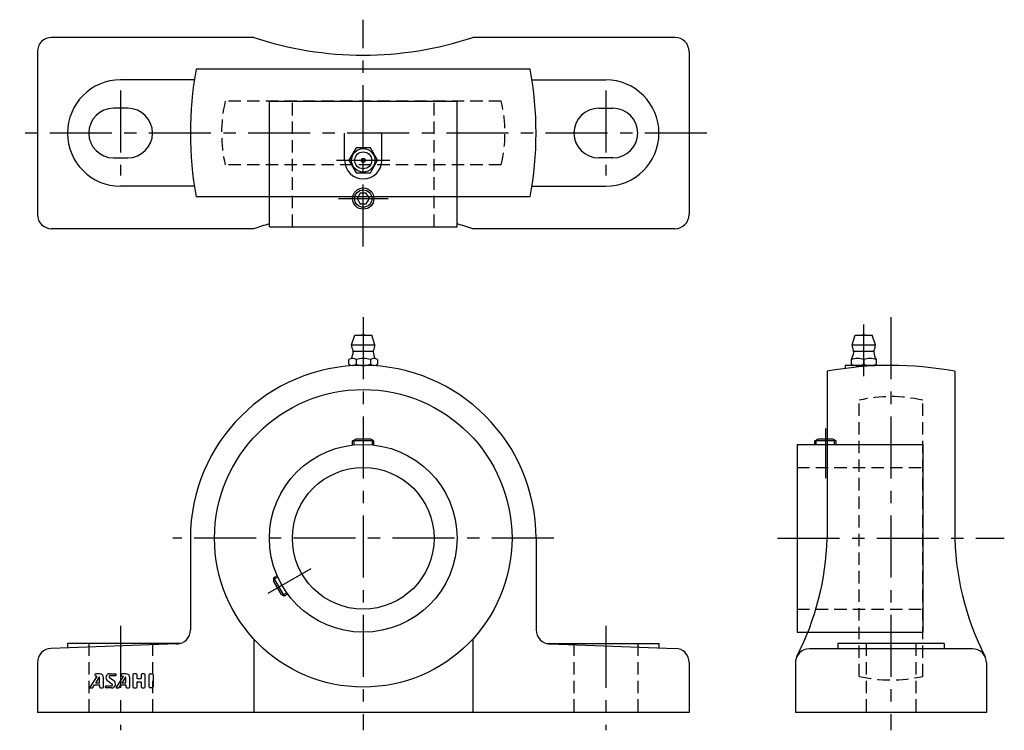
# Model space of a CAD drawing. Extents: x -97 to 181, y -5 to 196.
import ezdxf

# ---------------------------------------------------------------- set-up
doc = ezdxf.new("R2010")
doc.units = 0
doc.header["$LTSCALE"] = 14
doc.header["$MEASUREMENT"] = 0
doc.linetypes.add('CENTER', pattern=[2, 1.25, -0.25, 0.25, -0.25])
doc.linetypes.add('HIDDEN', pattern=[0.375, 0.25, -0.125])
doc.layers.get('0').update_dxf_attribs({"linetype": 'CONTINUOUS'})
for name, color, linetype in [('1', 3, 'CONTINUOUS'), ('CENTER', 1, 'CENTER'), ('HIDDEN', 3, 'HIDDEN')]:
    doc.layers.add(name, color=color, linetype=linetype)

msp = doc.modelspace()

# ---------------------------------------------------------------- linework, layer by layer
for p, q in [((-30.9, 190.6), (-88, 190.6)), ((88, 190.6), (30.9, 190.6)), ((-92, 186.6), (-92, 140.6)), ((92, 186.6), (92, 140.6)), ((47.17, 181.6), (-47.17, 181.6)), ((-47.67, 178.6), (-68.5, 178.6)), ((47.67, 178.6), (68.5, 178.6)), ((-26.5, 172.6), (26.5, 172.6)), ((-26.5, 137.1), (-26.5, 172.6)), ((26.5, 137.1), (26.5, 172.6)), ((-66.5, 170.6), (-70.5, 170.6)), ((66.5, 170.6), (70.5, 170.6)), ((-5.25, 155.9), (-5.25, 163.6)), ((5.25, 155.9), (5.25, 163.6)), ((-70.5, 156.6), (-66.5, 156.6)), ((70.5, 156.6), (66.5, 156.6)), ((-47.67, 148.6), (-68.5, 148.6)), ((47.67, 148.6), (68.5, 148.6)), ((47.17, 145.6), (-47.17, 145.6)), ((-30.9, 136.6), (-88, 136.6)), ((-26.5, 137.1), (26.5, 137.1)), ((88, 136.6), (30.9, 136.6)), ((-3.3, 103.8), (-2.4, 106.5)), ((-2.4, 106.5), (2.4, 106.5)), ((3.3, 103.8), (2.4, 106.5)), ((138, 103.8), (138.9, 106.5)), ((138.9, 106.5), (143.7, 106.5)), ((144.6, 103.8), (143.7, 106.5)), ((-3.3, 103.8), (3.3, 103.8)), ((138, 103.8), (144.6, 103.8)), ((-2.8, 102.05), (2.8, 102.05)), ((138.5, 102.05), (144.1, 102.05)), ((-4.04, 98.37), (-4.04, 99.63)), ((3.03, 98), (-3.03, 98)), ((-2.02, 99.63), (-2.02, 98.37)), ((2.02, 99.63), (2.02, 98.37)), ((4.04, 99.63), (4.04, 98.37)), ((136.05, 98), (136.05, 97.16)), ((149, 98), (136.05, 98)), ((137.8, 99.63), (137.8, 98.37)), ((139.55, 98), (143.05, 98)), ((141.3, 99.63), (141.3, 98.37)), ((144.8, 99.63), (144.8, 98.37)), ((131, 96.37), (131, 49.2)), ((167, 96.37), (167, 49.2)), ((-3, 76.7), (-2.13, 77.2)), ((-3, 75.51), (-3, 76.7)), ((3, 76.7), (-3, 76.7)), ((-2.6, 75.56), (-2.6, 76.93)), ((2.13, 77.2), (-2.13, 77.2)), ((3, 76.7), (2.13, 77.2)), ((2.6, 75.56), (2.6, 76.93)), ((3, 75.51), (3, 76.7)), ((122.5, 75.7), (122.5, 22.7)), ((122.5, 75.7), (158, 75.7)), ((127.5, 76.7), (128.37, 77.2)), ((133.5, 76.7), (127.5, 76.7)), ((127.5, 75.7), (127.5, 76.7)), ((127.9, 75.7), (127.9, 76.93)), ((132.63, 77.2), (128.37, 77.2)), ((133.5, 76.7), (132.63, 77.2)), ((133.1, 75.7), (133.1, 76.93)), ((133.5, 75.7), (133.5, 76.7)), ((158, 75.7), (158, 22.7)), ((-48.8, 49.2), (-48.8, 23.36)), ((48.8, 49.2), (48.8, 23.36)), ((-24.29, 38.64), (-25.32, 38.05)), ((-24.13, 38.27), (-25.32, 37.59)), ((-25.32, 38.05), (-22.32, 32.85)), ((-25.32, 38.05), (-25.32, 37.05)), ((-25.32, 37.05), (-23.18, 33.35)), ((-21.53, 33.77), (-22.72, 33.08)), ((-21.29, 33.45), (-22.32, 32.85)), ((-22.32, 32.85), (-23.18, 33.35)), ((122.5, 22.7), (158, 22.7)), ((-51.76, 19.5), (-83.5, 19.5)), ((-83.5, 19.5), (-83.5, 18.3)), ((-30.9, 20.76), (-30.9, 0)), ((30.9, 20.76), (30.9, 0)), ((51.76, 19.5), (83.5, 19.5)), ((83.5, 19.5), (83.5, 18.3)), ((164, 19.5), (134, 19.5)), ((134, 19.5), (134, 18)), ((164, 19.5), (164, 18)), ((-52.66, 19.37), (-88.14, 18.13)), ((52.66, 19.37), (88.14, 18.13)), ((172, 18), (126, 18)), ((-92, 14.14), (-92, 0)), ((92, 14.14), (92, 0)), ((122, 14), (122, 0)), ((176, 14), (176, 0)), ((92, 0), (-92, 0)), ((176, 0), (122, 0))]:
    msp.add_line(p, q)
for points in [[(-2.02, 159.4), (-4.04, 155.9), (-2.02, 152.4), (2.02, 152.4), (4.04, 155.9), (2.02, 159.4)], [(-0.87, 146.6), (-1.73, 145.1), (-0.87, 143.6), (0.87, 143.6), (1.73, 145.1), (0.87, 146.6)]]:
    msp.add_lwpolyline(points, close=True)
for centre, radius in [((0, 155.9), 3.3), ((0, 155.9), 2.4), ((0, 155.9), 0.555), ((0, 145.1), 3), ((0, 145.1), 2.45), ((0, 49.2), 42), ((0, 49.2), 26.5), ((0, 49.2), 20)]:
    msp.add_circle(centre, radius)
for centre, radius, start, end in [((-88, 186.6), 4, 90, 180), ((0, 283.6), 98, 251.6188, 288.3812), ((88, 186.6), 4, 0, 90), ((51.2, 163.6), 100, 169.6302, 190.3698), ((-51.2, 163.6), 100, 349.6302, 10.3698), ((-68.5, 163.6), 15, 90, 270), ((68.5, 163.6), 15, 270, 90), ((-70.5, 163.6), 7, 90, 270), ((-66.5, 163.6), 7, 270, 90), ((66.5, 163.6), 7, 90, 270), ((70.5, 163.6), 7, 270, 90), ((0, 155.9), 5.25, 180, 0), ((-88, 140.6), 4, 180, 270), ((88, 140.6), 4, 270, 0), ((0, 43.6), 98, 105.6886, 108.3812), ((0, 43.6), 98, 71.6188, 74.3114), ((0, 105.01), 1.59, 69.555, 110.445), ((141.3, 105.01), 1.59, 69.555, 110.445), ((0, 103.8), 3.3, 180, 208.0616), ((0, 103.8), 3.3, 331.9384, 0), ((141.3, 103.8), 3.3, 180, 208.0616), ((141.3, 103.8), 3.3, 331.9384, 0), ((-8.79, 102.42), 6, 336.1715, 353.8983), ((-3.62, 101.87), 0.8, 353.8983, 28.0616), ((3.62, 101.87), 0.8, 151.9384, 186.1017), ((8.79, 102.42), 6, 186.1017, 203.8285), ((132.51, 102.42), 6, 332.3723, 353.8983), ((137.68, 101.87), 0.8, 353.8983, 28.0616), ((144.92, 101.87), 0.8, 151.9384, 186.1017), ((150.09, 102.42), 6, 186.1017, 207.6277), ((0, 49.2), 48.8, 0, 180), ((-3.03, 98.44), 1.56, 49.7398, 130.2602), ((-3.03, 99.56), 1.56, 229.7398, 310.2602), ((0, 94.3), 5.7, 69.2291, 110.7709), ((0, 103.7), 5.7, 249.2291, 290.7709), ((3.03, 98.44), 1.56, 49.7398, 130.2602), ((3.03, 99.56), 1.56, 229.7398, 310.2602), ((149, -2), 100, 79.6302, 100.3698), ((139.55, 95.68), 4.32, 66.1022, 113.8978), ((139.55, 102.32), 4.32, 246.1022, 293.8978), ((143.05, 95.68), 4.32, 66.1022, 113.8978), ((143.05, 102.32), 4.32, 246.1022, 293.8978), ((245, 51.35), 78, 180, 207.0961), ((53, 51.35), 78, 332.9039, 358.4207), ((-52.8, 23.36), 4, 271.9886, 0), ((52.8, 23.36), 4, 180, 268.0114), ((-88, 14.14), 4, 91.9886, 180), ((88, 14.14), 4, 0, 88.0114), ((126, 14), 4, 90, 180), ((172, 14), 4, 0, 90)]:
    msp.add_arc(centre, radius, start, end)
at = {"layer": '1'}
for p, q in [((-75.23, 10.22), (-77.19, 7.15)), ((-75.81, 10.69), (-75.81, 10.6)), ((-74.65, 9.95), (-75.53, 8.49)), ((-74.44, 10.97), (-75.52, 10.97)), ((-75.52, 10.31), (-75.28, 10.31)), ((-75.48, 8.4), (-74.56, 8.4)), ((-74.44, 8.51), (-74.44, 9.89)), ((-73.3, 7.26), (-73.3, 9.83)), ((-70.94, 8.07), (-72.16, 8.88)), ((-71.66, 9.88), (-70.44, 9.07)), ((-71.52, 10.97), (-69.98, 10.97)), ((-69.98, 10.4), (-71.5, 10.4)), ((-69.87, 10.86), (-69.87, 10.51)), ((-67.8, 10.22), (-69.76, 7.15)), ((-68.38, 10.69), (-68.38, 10.59)), ((-67.23, 9.95), (-68.1, 8.49)), ((-67.01, 10.97), (-68.09, 10.97)), ((-68.09, 10.31), (-67.85, 10.31)), ((-68.06, 8.4), (-67.13, 8.4)), ((-67.01, 8.51), (-67.01, 9.89)), ((-65.87, 7.26), (-65.87, 9.83)), ((-65.01, 10.69), (-65.01, 7.26)), ((-64.16, 10.97), (-64.73, 10.97)), ((-63.87, 9.66), (-63.87, 10.69)), ((-63.87, 7.26), (-63.87, 8.57)), ((-62.84, 9.54), (-63.76, 9.54)), ((-63.76, 8.69), (-62.84, 8.69)), ((-62.73, 10.69), (-62.73, 9.66)), ((-62.73, 8.57), (-62.73, 7.26)), ((-61.87, 10.97), (-62.44, 10.97)), ((-61.58, 7.26), (-61.58, 10.69)), ((-60.44, 7.26), (-60.44, 10.69)), ((-60.16, 10.97), (-59.58, 10.97)), ((-59.3, 10.69), (-59.3, 7.26)), ((-77.09, 6.97), (-76.59, 6.97)), ((-76.36, 7.1), (-75.89, 7.8)), ((-75.84, 7.83), (-74.56, 7.83)), ((-74.44, 7.71), (-74.44, 7.26)), ((-74.16, 6.97), (-73.58, 6.97)), ((-72.73, 7.09), (-72.73, 7.43)), ((-72.61, 7.54), (-71.1, 7.54)), ((-71.07, 6.97), (-72.61, 6.97)), ((-69.66, 6.97), (-69.17, 6.97)), ((-68.93, 7.1), (-68.46, 7.8)), ((-68.41, 7.83), (-67.13, 7.83)), ((-67.01, 7.71), (-67.01, 7.26)), ((-66.73, 6.97), (-66.16, 6.97)), ((-64.73, 6.97), (-64.16, 6.97)), ((-62.44, 6.97), (-61.87, 6.97)), ((-59.58, 6.97), (-60.16, 6.97))]:
    msp.add_line(p, q, dxfattribs=at)
for centre, radius, start, end in [((-75.52, 10.69), 0.286, 90, 180), ((-75.52, 10.59), 0.286, 180, 270), ((-75.48, 8.46), 0.0571, 149.0362, 270), ((-75.28, 10.25), 0.0571, 327.5288, 90), ((-74.56, 9.89), 0.114, 0, 149.0362), ((-74.56, 8.51), 0.114, 270, 0), ((-74.44, 9.83), 1.14, 0, 90), ((-71.52, 9.83), 1.14, 90, 236.3099), ((-71.5, 10.11), 0.286, 90, 236.3099), ((-71.07, 8.11), 1.14, 270, 56.3099), ((-69.98, 10.86), 0.114, 0, 90), ((-69.98, 10.51), 0.114, 270, 0), ((-68.09, 10.69), 0.286, 90, 180), ((-68.09, 10.59), 0.286, 180, 270), ((-68.06, 8.46), 0.0571, 149.0362, 270), ((-67.85, 10.25), 0.0571, 327.5288, 90), ((-67.13, 9.89), 0.114, 0, 149.0362), ((-67.13, 8.51), 0.114, 270, 0), ((-67.01, 9.83), 1.14, 0, 90), ((-64.73, 10.69), 0.286, 90, 180), ((-64.16, 10.69), 0.286, 0, 90), ((-63.76, 9.66), 0.114, 180, 270), ((-63.76, 8.57), 0.114, 90, 180), ((-62.84, 9.66), 0.114, 270, 0), ((-62.84, 8.57), 0.114, 0, 90), ((-62.44, 10.69), 0.286, 90, 180), ((-61.87, 10.69), 0.286, 0, 90), ((-60.16, 10.69), 0.286, 90, 180), ((-59.58, 10.69), 0.286, 0, 90), ((-77.09, 7.09), 0.114, 147.5288, 270), ((-76.59, 7.26), 0.286, 270, 326.3099), ((-75.84, 7.77), 0.0571, 90, 146.3099), ((-74.56, 7.71), 0.114, 0, 90), ((-74.16, 7.26), 0.286, 180, 270), ((-73.58, 7.26), 0.286, 270, 0), ((-72.61, 7.43), 0.114, 90, 180), ((-72.61, 7.09), 0.114, 180, 270), ((-71.1, 7.83), 0.286, 270, 56.3099), ((-69.66, 7.09), 0.114, 147.5288, 270), ((-69.17, 7.26), 0.286, 270, 326.3099), ((-68.41, 7.77), 0.0571, 90, 146.3099), ((-67.13, 7.71), 0.114, 0, 90), ((-66.73, 7.26), 0.286, 180, 270), ((-66.16, 7.26), 0.286, 270, 0), ((-64.73, 7.26), 0.286, 180, 270), ((-64.16, 7.26), 0.286, 270, 0), ((-62.44, 7.26), 0.286, 180, 270), ((-61.87, 7.26), 0.286, 270, 0), ((-60.16, 7.26), 0.286, 180, 270), ((-59.58, 7.26), 0.286, 270, 0)]:
    msp.add_arc(centre, radius, start, end, dxfattribs=at)
at = {"layer": 'CENTER'}
for p, q in [((0, 131.6), (0, 195.6)), ((-68.5, 175.6), (-68.5, 151.6)), ((68.5, 175.6), (68.5, 151.6)), ((97, 163.6), (-97, 163.6)), ((-7.51, 155.9), (7.51, 155.9)), ((-7, 145.1), (7, 145.1)), ((0, 111.6), (0, -5)), ((149, 111.6), (149, -5)), ((141.3, 95), (141.3, 109.6)), ((130.5, 80.2), (130.5, 66.2)), ((53.8, 49.2), (-53.8, 49.2)), ((117, 49.2), (181, 49.2)), ((-26.85, 33.7), (-14.72, 40.7)), ((-68.5, 24.5), (-68.5, -5)), ((68.5, 24.5), (68.5, -5))]:
    msp.add_line(p, q, dxfattribs=at)
at = {"layer": 'HIDDEN'}
for p, q in [((38.97, 172.6), (-38.97, 172.6)), ((-20, 137.1), (-20, 172.6)), ((20, 137.1), (20, 172.6)), ((38.97, 154.6), (-38.97, 154.6)), ((140, 10.23), (140, 88.17)), ((158, 10.23), (158, 88.17)), ((122.5, 69.2), (158, 69.2)), ((122.5, 29.2), (158, 29.2)), ((-77.5, 19.5), (-77.5, 0)), ((-59.5, 19.5), (-59.5, 0)), ((59.5, 19.5), (59.5, 0)), ((77.5, 19.5), (77.5, 0)), ((142, 19.5), (142, 0)), ((156, 19.5), (156, 0))]:
    msp.add_line(p, q, dxfattribs=at)
for centre, start, end in [((0, 163.6), 166.9971, 193.0029), ((0, 163.6), 346.9971, 13.0029), ((149, 49.2), 76.9971, 103.0029), ((149, 49.2), 256.9971, 283.0029)]:
    msp.add_arc(centre, 40, start, end, dxfattribs=at)

doc.saveas('drawing.dxf')
